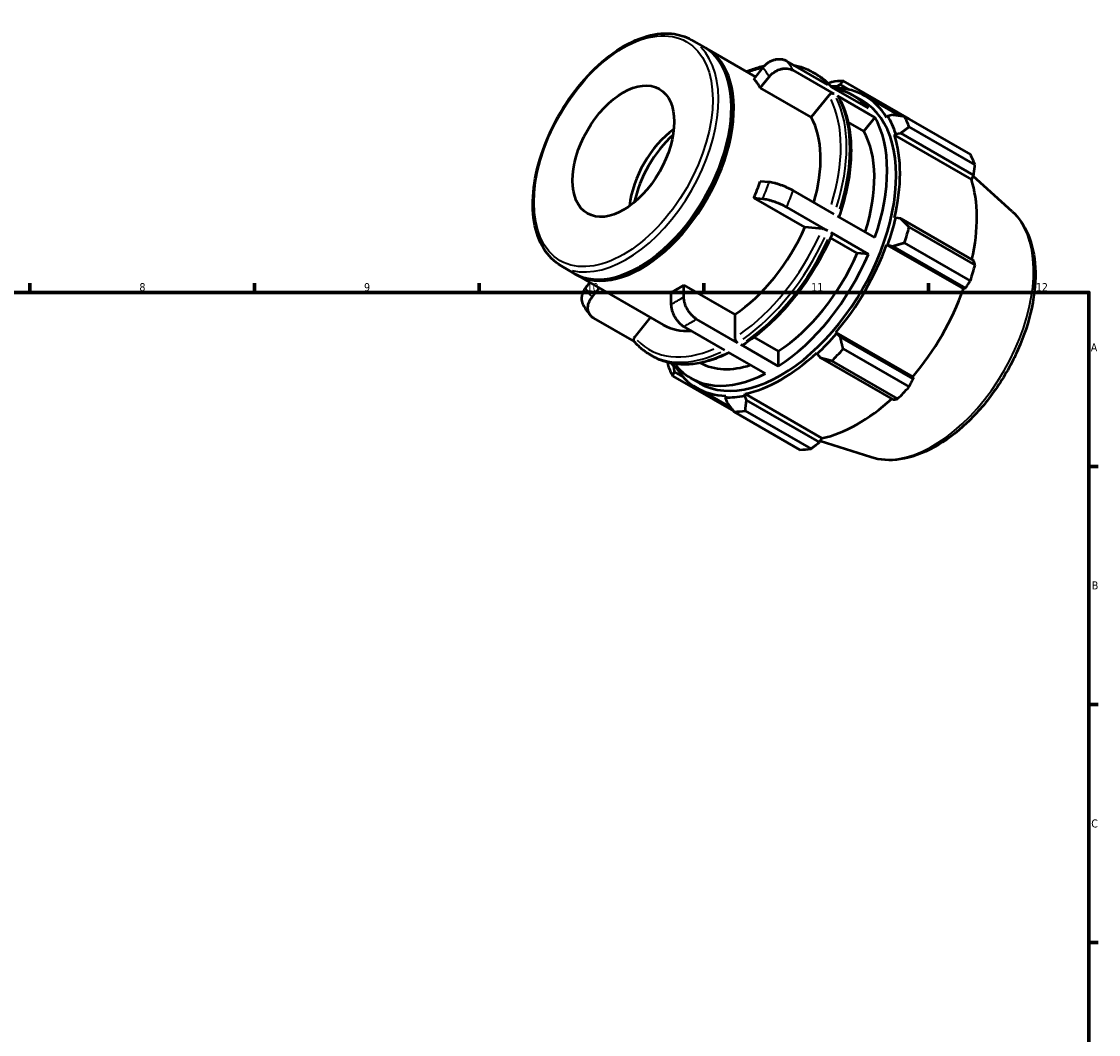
# Model space of a CAD drawing. Header units: millimetres. Extents: x 0 to 931, y 0 to 658.
# Tile 4 of 4: x 488 to 824, y 343 to 658. Entities that reach past the tile are written whole.
import ezdxf

# ---------------------------------------------------------------- set-up
doc = ezdxf.new("R2010")
doc.units = ezdxf.units.MM
for name, color, linetype, lineweight in [('Border (ISO)', 7, 'Continuous', 70), ('Visible (ISO)', 7, 'Continuous', 50), ('Visible Narrow (ISO)', 7, 'Continuous', 35)]:
    doc.layers.add(name, color=color, linetype=linetype, lineweight=lineweight)
doc.styles.add('Note Text (ISO)', font='tahoma.ttf')

# ---------------------------------------------------------------- blocks, each defined once
blk = doc.blocks.new('Borders Default Border')
at = {"layer": 'Border (ISO)'}
for p, q in [((490.58, 574), (490.58, 576.9)), ((560.67, 574), (560.67, 576.9)), ((630.75, 574), (630.75, 576.9)), ((700.83, 574), (700.83, 576.9)), ((770.92, 574), (770.92, 576.9)), ((821, 519.75), (823.9, 519.75)), ((821, 445.5), (823.9, 445.5)), ((821, 371.25), (823.9, 371.25))]:
    blk.add_line(p, q, dxfattribs=at)
at = {"layer": 'Border (ISO)', "flags": 128}
blk.add_lwpolyline([(20, 20), (20, 574), (821, 574), (821, 20), (20, 20)], dxfattribs=at)
at = {"layer": 'Border (ISO)', "color": 232, "true_color": 0xca0064, "char_height": 2.5, "attachment_point": 7, "style": 'Note Text (ISO)'}
for s, insert in [('8', (524.81, 574.34)), ('9', (594.88, 574.35)), ('10', (664.29, 574.35)), ('11', (734.37, 574.4)), ('12', (804.46, 574.4)), ('A', (821.59, 555.62)), ('B', (821.89, 481.37)), ('C', (821.73, 407.08))]:
    blk.add_mtext(s, dxfattribs=dict(at, insert=insert))

msp = doc.modelspace()

# ---------------------------------------------------------------- linework, layer by layer
at = {"layer": 'Visible (ISO)'}
for p, q in [((696.9691, 652.7775), (701.0278, 650.4402)), ((701.735, 650.033), (716.9644, 641.2629)), ((739.5233, 638.7413), (726.7142, 646.1175)), ((719.2531, 644.1087), (716.4792, 640.6596)), ((741.5209, 635.8913), (728.7118, 643.2676)), ((734.8068, 642.7239), (735.8331, 642.1329)), ((718.4768, 637.8097), (721.2507, 641.2587)), ((742.2621, 638.2376), (743.4301, 638.8094)), ((743.4301, 638.8094), (746.2217, 637.2018)), ((764.8946, 628.1085), (744.3341, 639.9486)), ((734.39, 628.6458), (718.4768, 637.8097)), ((739.8571, 635.4435), (734.39, 628.6458)), ((752.2054, 631.4381), (740.5496, 638.1503)), ((742.0776, 637.7217), (742.2621, 638.2376)), ((754.203, 628.5882), (742.5472, 635.3003)), ((747.489, 635.4207), (750.2972, 633.8036)), ((751.143, 635.2725), (761.9433, 629.053)), ((709.4923, 631.3451), (709.4923, 631.7523)), ((754.203, 628.5882), (750.7371, 624.2787)), ((758.2326, 628.9696), (757.8782, 628.5522)), ((759.7404, 629.3442), (758.2326, 628.9696)), ((763.4653, 628.8462), (784.0258, 617.0062)), ((750.7371, 624.2787), (745.8657, 627.0839)), ((785.4705, 613.8057), (764.91, 625.6457)), ((760.3567, 623.0614), (760.7377, 623.4197)), ((760.3567, 623.0614), (784.3322, 609.2548)), ((760.7377, 623.4197), (762.2988, 623.6762)), ((762.2988, 623.6762), (785.039, 610.581)), ((721.2507, 608.3782), (718.4768, 608.6324)), ((785.039, 610.581), (784.3322, 609.2548)), ((797.0755, 599.2034), (784.8757, 610.2745)), ((741.5209, 598.3836), (728.7118, 605.7598)), ((716.4792, 603.4818), (719.2531, 603.2275)), ((732.3925, 594.318), (716.4792, 603.4818)), ((739.5233, 593.2329), (726.7142, 600.6092)), ((754.203, 591.0804), (742.5472, 597.7925)), ((760.7377, 597.3064), (760.3567, 597.2259)), ((762.2988, 597.0073), (760.7377, 597.3064)), ((785.039, 583.9121), (762.2988, 597.0073)), ((737.8595, 593.8168), (732.3925, 594.318)), ((752.2054, 585.9298), (740.5496, 592.6419)), ((764.91, 594.3643), (785.4705, 582.5242)), ((748.7395, 586.2475), (740.4203, 591.0382)), ((757.8782, 588.8806), (758.2326, 588.8714)), ((757.8782, 588.8806), (781.8537, 575.074)), ((758.2326, 588.8714), (759.7404, 588.3928)), ((759.7404, 588.3928), (782.4806, 575.2976)), ((784.0258, 577.6598), (763.4653, 589.4998)), ((752.2054, 585.9298), (748.7395, 586.2475)), ((656.3678, 582.2723), (660.4266, 579.9349)), ((681.1906, 582.1984), (680.8385, 581.9941)), ((661.1337, 579.5278), (688.2395, 563.9186)), ((665.3574, 577.0955), (664.0029, 575.4113)), ((666.0005, 572.5614), (668.2892, 575.4072)), ((694.6244, 572.6045), (694.6244, 576.3078)), ((694.6244, 576.3078), (710.5377, 567.144)), ((782.4806, 575.2976), (781.8537, 575.074)), ((690.6292, 574.0072), (690.6292, 570.3038)), ((679.2128, 558.6475), (666.5297, 565.9512)), ((684.2025, 566.2433), (679.2206, 560.0489)), ((711.4286, 558.3004), (698.6195, 565.6766)), ((710.5377, 567.144), (710.5377, 559.8452)), ((707.4335, 555.9997), (694.6244, 563.376)), ((742.2621, 561.2097), (742.0776, 561.5132)), ((742.0776, 561.5132), (766.0531, 547.7067)), ((743.4301, 560.1426), (742.2621, 561.2097)), ((724.1107, 550.9972), (712.4549, 557.7094)), ((716.4868, 560.0148), (724.1107, 555.6244)), ((766.1703, 547.0474), (743.4301, 560.1426)), ((684.0552, 554.5924), (685.0816, 554.0013)), ((720.1156, 548.6966), (708.4598, 555.4087)), ((724.1107, 555.6244), (724.1107, 550.9972)), ((736.0941, 555.202), (736.2142, 554.8306)), ((736.2142, 554.8306), (737.2535, 553.6278)), ((744.3341, 556.3636), (764.8946, 544.5236)), ((692.0209, 551.2718), (691.0195, 551.8485)), ((692.3291, 551.655), (692.0209, 551.2718)), ((737.2535, 553.6278), (759.9937, 540.5326)), ((761.4068, 540.8448), (740.8463, 552.6848)), ((691.1716, 547.8687), (710.1835, 536.9205)), ((691.6102, 550.5061), (691.9646, 550.9235)), ((691.7005, 549.2112), (691.6102, 550.5061)), ((694.415, 547.648), (691.7005, 549.2112)), ((766.0531, 547.7067), (766.1703, 547.0474)), ((696.7374, 547.2892), (699.5456, 545.6721)), ((698.6997, 544.2032), (709.2524, 538.1264)), ((707.7652, 541.754), (707.5807, 541.238)), ((707.5807, 541.238), (708.0108, 539.746)), ((713.6285, 541.8244), (713.7487, 542.3341)), ((714.1873, 540.3448), (713.6285, 541.8244)), ((713.7487, 542.3341), (737.7242, 528.5276)), ((736.9275, 527.2496), (714.1873, 540.3448)), ((730.8634, 524.9263), (710.3029, 536.7663)), ((713.7906, 537.1045), (734.3511, 525.2645)), ((737.7242, 528.5276), (736.9275, 527.2496)), ((752.9511, 522.5802), (737.1505, 527.6073))]:
    msp.add_line(p, q, dxfattribs=at)
for centre, major_axis, start_param, end_param in [((680.7272, 615.1876), (20.3006, 35.2526), 3.14159265, 6.28318531), ((681.4343, 614.7804), (20.3006, 35.2526), 3.12424313, 6.30053484), ((692.6268, 608.335), (20.3006, 35.2526), 5.94995183, 6.08895259), ((727.3185, 588.3574), (28.1953, 48.962), 0.34350158, 0.43802917), ((724.9214, 589.7378), (26.5036, 46.0242), 0.30349891, 0.35413423), ((722.1132, 591.355), (25.3758, 44.0658), 6.07503638, 6.49133423), ((724.9214, 589.7378), (26.2216, 45.5346), 5.97581898, 6.58668422), ((724.9214, 589.7378), (25.3758, 44.0658), 3.14159265, 6.28318531), ((681.0808, 614.984), (-20.0511, -34.8193), 0.78733171, 2.35426094), ((708.5401, 599.1712), (20.3006, 35.2526), 5.11063823, 5.94995183), ((722.1132, 591.355), (25.3758, 44.0658), 5.02783883, 5.96386804), ((724.9214, 589.7378), (26.5036, 46.0242), 5.80128605, 5.97581898), ((727.3185, 588.3574), (28.1953, 48.962), 5.84128872, 5.93581631), ((693.4551, 607.858), (11.1895, 19.431), 0.90571996, 2.23587269), ((696.2836, 606.2293), (12.5756, 21.8379), 1.06808656, 2.0735061), ((722.1132, 591.355), (22.5563, 39.1696), 5.06891911, 5.95691145), ((724.9214, 589.7378), (26.2216, 45.5346), 5.19042082, 5.80128605), ((747.879, 576.5174), (28.1953, 48.962), 5.84128872, 5.93581631), ((692.6268, 608.335), (20.3006, 35.2526), 4.90275428, 5.04175504), ((748.8969, 575.9313), (-26.2216, -45.5346), 2.06561524, 2.6596934), ((724.9214, 589.7378), (-26.5036, -46.0242), 1.87429524, 2.04882816), ((708.5401, 599.1712), (-20.3006, -35.2526), 0.85296484, 1.76116162), ((727.3185, 588.3574), (28.1953, 48.962), 5.05589056, 5.15041815), ((724.9214, 589.7378), (26.2216, 45.5346), 4.40502265, 5.01588789), ((722.1132, 591.355), (-22.5563, -39.1696), 0.84600522, 1.76812124), ((722.1132, 591.355), (-25.3758, -44.0658), 0.83904863, 1.77507783), ((747.879, 576.5174), (-28.1953, -48.962), 1.9142979, 2.0088255), ((692.6268, 608.335), (20.3006, 35.2526), 3.85555673, 3.99455749), ((748.8969, 575.9313), (-26.2216, -45.5346), 1.26343, 1.87429524), ((708.5401, 599.1712), (-20.3006, -35.2526), 0, 0.36748773), ((724.9214, 589.7378), (-26.5036, -46.0242), 1.08889707, 1.26343), ((724.9214, 589.7378), (26.2216, 45.5346), 3.61962449, 4.23048973), ((727.3185, 588.3574), (28.1953, 48.962), 4.27049239, 4.36501999), ((727.3185, 588.3574), (-28.1953, -48.962), 5.84128872, 5.93581631), ((724.9214, 589.7378), (-26.5036, -46.0242), 5.92905107, 5.97581898), ((722.1132, 591.355), (-25.3758, -44.0658), 6.07503638, 7.01106559), ((722.1132, 591.355), (-22.5563, -39.1696), 0.0123299, 0.57367971), ((724.9214, 589.7378), (-26.2216, -45.5346), 5.97581898, 6.58668422), ((747.879, 576.5174), (-28.1953, -48.962), 1.12889974, 1.22342733), ((724.9214, 589.7378), (-26.5036, -46.0242), 0.30349891, 0.47803184), ((748.8969, 575.9313), (-26.2216, -45.5346), 0.47803184, 1.0719493), ((727.3185, 588.3574), (-28.1953, -48.962), 0.34350158, 0.43802917), ((747.879, 576.5174), (-28.1953, -48.962), 0.34350158, 0.43802917)]:
    msp.add_ellipse(centre, major_axis=major_axis, ratio=0.57809312, start_param=start_param, end_param=end_param, dxfattribs=at)
msp.add_ellipse((675.7775, 618.0379), major_axis=(11.1895, 19.431), ratio=0.57809312, dxfattribs=at)
for points, knots in [([(656.3678, 582.2723), (654.1919, 583.5253), (652.3526, 585.3514), (649.4852, 589.9813), (648.4853, 592.8163), (647.4245, 599.252), (647.3963, 602.878), (648.3332, 610.5008), (649.3021, 614.498), (652.1278, 622.4486), (653.9819, 626.4007), (658.3866, 633.8722), (660.9357, 637.3908), (666.4829, 643.6499), (669.4805, 646.3886), (675.6429, 650.8068), (678.8073, 652.4837), (684.9896, 654.5669), (688.0112, 654.9795), (693.0376, 654.4901), (695.1214, 653.8415), (696.9691, 652.7775)], [3.92505711, 3.92505711, 3.92505711, 3.92505711, 4.22674607, 4.22674607, 4.54006379, 4.54006379, 4.86413961, 4.86413961, 5.18926356, 5.18926356, 5.51351466, 5.51351466, 5.83741641, 5.83741641, 6.16174861, 6.16174861, 6.48694107, 6.48694107, 6.81046592, 6.81046592, 7.06664976, 7.06664976, 7.06664976, 7.06664976]), ([(726.7142, 646.1175), (726.4678, 646.2594), (726.1777, 646.3882), (725.5598, 646.5787), (725.2321, 646.6404), (724.6132, 646.6994), (724.265, 646.702), (723.559, 646.6374), (723.2014, 646.5703), (722.5503, 646.3952), (722.1969, 646.2711), (721.5103, 645.961), (721.177, 645.7751), (720.5928, 645.3923), (720.2881, 645.1602), (719.7253, 644.6515), (719.4672, 644.3748), (719.2531, 644.1087)], [0, 0, 0, 0, 0.104537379, 0.104537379, 0.209074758, 0.209074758, 0.313694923, 0.313694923, 0.418315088, 0.418315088, 0.523048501, 0.523048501, 0.627781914, 0.627781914, 0.732633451, 0.732633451, 0.837484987, 0.837484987, 0.837484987, 0.837484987]), ([(714.1219, 642.8998), (714.7639, 643.159), (715.4044, 643.3972), (717.2786, 644.034), (718.5058, 644.3734), (719.7177, 644.6293)], [0.147765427, 0.147765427, 0.147765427, 0.147765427, 0.201461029, 0.201461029, 0.305512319, 0.305512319, 0.305512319, 0.305512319]), ([(721.2507, 641.2587), (721.4647, 641.5249), (721.7228, 641.8015), (722.2857, 642.3102), (722.5904, 642.5424), (723.1746, 642.9251), (723.5078, 643.1111), (724.1945, 643.4211), (724.5479, 643.5453), (725.199, 643.7203), (725.5566, 643.7875), (726.2625, 643.852), (726.6108, 643.8494), (727.2297, 643.7904), (727.5574, 643.7287), (728.1752, 643.5382), (728.4654, 643.4095), (728.7118, 643.2676)], [-0.837484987, -0.837484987, -0.837484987, -0.837484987, -0.732633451, -0.732633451, -0.627781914, -0.627781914, -0.523048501, -0.523048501, -0.418315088, -0.418315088, -0.313694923, -0.313694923, -0.209074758, -0.209074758, -0.104537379, -0.104537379, 0, 0, 0, 0]), ([(728.8689, 644.8767), (729.4753, 644.7667), (730.0714, 644.6295), (732.1197, 644.0532), (733.5103, 643.4705), (734.8068, 642.7239)], [0.579873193, 0.579873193, 0.579873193, 0.579873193, 0.637963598, 0.637963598, 0.783464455, 0.783464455, 0.783464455, 0.783464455]), ([(735.8331, 642.1329), (736.204, 641.9193), (736.5671, 641.6924), (737.2772, 641.2125), (737.6241, 640.9594), (738.3008, 640.4279), (738.6306, 640.1494), (739.2725, 639.5677), (739.5846, 639.2644), (740.1575, 638.6682), (740.4203, 638.3776), (740.6756, 638.0777)], [0.783464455, 0.783464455, 0.783464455, 0.783464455, 0.825083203, 0.825083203, 0.866701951, 0.866701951, 0.908320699, 0.908320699, 0.949939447, 0.949939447, 0.987055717, 0.987055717, 0.987055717, 0.987055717]), ([(741.5209, 635.8913), (741.411, 635.9546), (741.2593, 636.0014), (740.9833, 636.0277), (740.81, 636.0118), (740.5196, 635.9337), (740.3511, 635.8576), (740.0906, 635.687), (739.9525, 635.5621), (739.8571, 635.4435)], [0, 0, 0, 0, 0.046626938, 0.046626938, 0.093290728, 0.093290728, 0.140000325, 0.140000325, 0.186749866, 0.186749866, 0.186749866, 0.186749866]), ([(742.8419, 635.0099), (742.8377, 635.0171), (742.8335, 635.0242), (742.7641, 635.1348), (742.6571, 635.237), (742.5472, 635.3003)], [-0.0497125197, -0.0497125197, -0.0497125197, -0.0497125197, -0.0466269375, -0.0466269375, 0, 0, 0, 0]), ([(742.8419, 635.01), (743.8854, 633.2234), (744.727, 631.2265), (745.9907, 626.8887), (746.4131, 624.5476), (746.8353, 619.6002), (746.835, 616.9937), (746.4179, 611.6008), (746.0011, 608.8145), (744.777, 603.1951), (743.9756, 600.3635), (742.9942, 597.5351)], [1.102900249, 1.102900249, 1.102900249, 1.102900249, 1.289970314, 1.289970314, 1.477040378, 1.477040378, 1.664110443, 1.664110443, 1.851180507, 1.851180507, 2.035525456, 2.035525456, 2.035525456, 2.035525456]), ([(728.7118, 605.7598), (728.4654, 605.9017), (728.1752, 606.0586), (727.5574, 606.3704), (727.2297, 606.5253), (726.6108, 606.8025), (726.2625, 606.9504), (725.5566, 607.2315), (725.199, 607.3648), (724.5479, 607.5934), (724.1945, 607.7097), (723.5078, 607.9173), (723.1746, 608.0087), (722.5904, 608.1537), (722.2857, 608.2207), (721.7228, 608.3231), (721.4647, 608.3585), (721.2507, 608.3782)], [0, 0, 0, 0, 0.104537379, 0.104537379, 0.209074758, 0.209074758, 0.313694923, 0.313694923, 0.418315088, 0.418315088, 0.523048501, 0.523048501, 0.627781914, 0.627781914, 0.732633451, 0.732633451, 0.837484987, 0.837484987, 0.837484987, 0.837484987]), ([(719.2531, 603.2275), (719.4672, 603.2079), (719.7253, 603.1725), (720.2881, 603.07), (720.5928, 603.003), (721.177, 602.858), (721.5103, 602.7667), (722.1969, 602.559), (722.5503, 602.4427), (723.2014, 602.2142), (723.559, 602.0809), (724.265, 601.7998), (724.6132, 601.6519), (725.2321, 601.3747), (725.5598, 601.2198), (726.1777, 600.908), (726.4678, 600.7511), (726.7142, 600.6092)], [-0.837484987, -0.837484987, -0.837484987, -0.837484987, -0.732633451, -0.732633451, -0.627781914, -0.627781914, -0.523048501, -0.523048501, -0.418315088, -0.418315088, -0.313694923, -0.313694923, -0.209074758, -0.209074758, -0.104537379, -0.104537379, 0, 0, 0, 0]), ([(797.0755, 599.2034), (799.1714, 597.3014), (800.8294, 594.868), (803.3114, 589.0161), (804.0453, 585.5206), (804.4558, 577.8174), (804.0777, 573.5788), (802.2421, 564.9005), (800.7839, 560.4619), (796.9583, 551.8317), (794.596, 547.6407), (789.1952, 539.8949), (786.1581, 536.3414), (779.6729, 530.2112), (776.2245, 527.6392), (769.2101, 523.7761), (765.6413, 522.4846), (758.9569, 521.4861), (755.8191, 521.6678), (752.9511, 522.5802)], [0.90871455, 0.90871455, 0.90871455, 0.90871455, 1.19536784, 1.19536784, 1.51107713, 1.51107713, 1.84238025, 1.84238025, 2.173558, 2.173558, 2.50299632, 2.50299632, 2.83234374, 2.83234374, 3.16330677, 3.16330677, 3.49498416, 3.49498416, 3.79980702, 3.79980702, 3.79980702, 3.79980702]), ([(740.9516, 592.2555), (739.7359, 589.4088), (738.3468, 586.5953), (735.2692, 581.1296), (733.5807, 578.4775), (729.9613, 573.4245), (728.0305, 571.0237), (723.9906, 566.555), (721.8817, 564.4872), (717.5548, 560.7553), (715.337, 559.0912), (713.1003, 557.6581)], [2.150555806, 2.150555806, 2.150555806, 2.150555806, 2.337560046, 2.337560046, 2.524564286, 2.524564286, 2.711568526, 2.711568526, 2.898572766, 2.898572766, 3.085577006, 3.085577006, 3.085577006, 3.085577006]), ([(739.5233, 593.2329), (739.4134, 593.2962), (739.2617, 593.3727), (738.9857, 593.4964), (738.8124, 593.5654), (738.5221, 593.6673), (738.3535, 593.7183), (738.093, 593.783), (737.955, 593.8081), (737.8595, 593.8168)], [0, 0, 0, 0, 0.046626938, 0.046626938, 0.093290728, 0.093290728, 0.140000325, 0.140000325, 0.186749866, 0.186749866, 0.186749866, 0.186749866]), ([(740.9504, 592.256), (740.9563, 592.2693), (740.9575, 592.2842), (740.9429, 592.3386), (740.8967, 592.3959), (740.7665, 592.5062), (740.6595, 592.5786), (740.5496, 592.6419)], [-0.112367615, -0.112367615, -0.112367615, -0.112367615, -0.093290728, -0.093290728, -0.046626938, -0.046626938, 0, 0, 0, 0]), ([(664.0029, 575.4113), (663.7889, 575.1452), (663.5795, 574.8406), (663.2267, 574.2108), (663.0833, 573.8858), (662.8769, 573.2855), (662.7947, 572.955), (662.7058, 572.3007), (662.699, 571.977), (662.7455, 571.4002), (662.8029, 571.0941), (662.9783, 570.5538), (663.0871, 570.3155), (663.2095, 570.1049)], [-0.837484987, -0.837484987, -0.837484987, -0.837484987, -0.732633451, -0.732633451, -0.627781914, -0.627781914, -0.523048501, -0.523048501, -0.418315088, -0.418315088, -0.313694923, -0.313694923, -0.223171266, -0.223171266, -0.223171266, -0.223171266]), ([(666.5297, 565.9512), (666.2833, 566.0931), (666.0353, 566.2743), (665.5992, 566.6907), (665.4111, 566.926), (665.1192, 567.3916), (664.9885, 567.6648), (664.8005, 568.2441), (664.743, 568.5503), (664.6966, 569.127), (664.7034, 569.4507), (664.7923, 570.105), (664.8745, 570.4355), (665.0809, 571.0358), (665.2243, 571.3609), (665.577, 571.9906), (665.7865, 572.2952), (666.0005, 572.5614)], [0, 0, 0, 0, 0.104537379, 0.104537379, 0.209074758, 0.209074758, 0.313694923, 0.313694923, 0.418315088, 0.418315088, 0.523048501, 0.523048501, 0.627781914, 0.627781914, 0.732633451, 0.732633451, 0.837484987, 0.837484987, 0.837484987, 0.837484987]), ([(698.6195, 565.6766), (698.3731, 565.8185), (698.1041, 566.0016), (697.5771, 566.4264), (697.3192, 566.6681), (696.8638, 567.1486), (696.6243, 567.4318), (696.1773, 568.0349), (695.9698, 568.3548), (695.621, 568.9592), (695.4477, 569.2995), (695.1489, 569.9893), (695.0233, 570.3389), (694.8344, 570.9754), (694.7538, 571.321), (694.6487, 571.9927), (694.6244, 572.3187), (694.6244, 572.6045)], [0, 0, 0, 0, 0.104537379, 0.104537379, 0.209074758, 0.209074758, 0.313694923, 0.313694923, 0.418315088, 0.418315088, 0.523048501, 0.523048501, 0.627781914, 0.627781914, 0.732633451, 0.732633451, 0.837484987, 0.837484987, 0.837484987, 0.837484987]), ([(663.2094, 570.1049), (663.3476, 569.868), (663.4894, 569.6337), (663.7801, 569.1707), (663.929, 568.942), (664.2341, 568.4905), (664.3902, 568.2677), (664.7095, 567.8281), (664.8728, 567.6113), (665.2064, 567.1842), (665.3767, 566.9738), (665.5505, 566.7667)], [2.038274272, 2.038274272, 2.038274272, 2.038274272, 2.060664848, 2.060664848, 2.083055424, 2.083055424, 2.105446, 2.105446, 2.127836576, 2.127836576, 2.150227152, 2.150227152, 2.150227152, 2.150227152]), ([(690.6292, 570.3038), (690.6292, 570.0181), (690.6536, 569.692), (690.7586, 569.0203), (690.8393, 568.6747), (691.0282, 568.0382), (691.1537, 567.6886), (691.4526, 566.9988), (691.6259, 566.6586), (691.9746, 566.0541), (692.1822, 565.7342), (692.6292, 565.1311), (692.8686, 564.848), (693.324, 564.3675), (693.5819, 564.1258), (694.1089, 563.701), (694.378, 563.5179), (694.6244, 563.376)], [-0.837484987, -0.837484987, -0.837484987, -0.837484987, -0.732633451, -0.732633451, -0.627781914, -0.627781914, -0.523048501, -0.523048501, -0.418315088, -0.418315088, -0.313694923, -0.313694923, -0.209074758, -0.209074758, -0.104537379, -0.104537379, 0, 0, 0, 0]), ([(679.2206, 560.0489), (679.1252, 559.9303), (679.0387, 559.7758), (678.9466, 559.5081), (678.9248, 559.3476), (678.9455, 559.0903), (678.9916, 558.9481), (679.0751, 558.815), (679.0968, 558.7858), (679.121, 558.7576)], [-0.186749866, -0.186749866, -0.186749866, -0.186749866, -0.140000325, -0.140000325, -0.093290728, -0.093290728, -0.046626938, -0.046626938, -0.033469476, -0.033469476, -0.033469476, -0.033469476]), ([(684.0552, 554.5924), (683.6844, 554.8059), (683.3212, 555.0328), (682.6112, 555.5128), (682.2643, 555.7658), (681.5876, 556.2974), (681.2577, 556.5759), (680.6159, 557.1576), (680.3038, 557.4608), (679.6981, 558.0912), (679.4044, 558.4183), (679.1203, 558.757)], [3.925057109, 3.925057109, 3.925057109, 3.925057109, 3.966675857, 3.966675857, 4.008294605, 4.008294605, 4.049913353, 4.049913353, 4.091532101, 4.091532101, 4.133150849, 4.133150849, 4.133150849, 4.133150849]), ([(710.5377, 559.8452), (710.5377, 559.7178), (710.5634, 559.553), (710.6477, 559.2692), (710.721, 559.0999), (710.8765, 558.8303), (710.9862, 558.6823), (711.1894, 558.4679), (711.3187, 558.3637), (711.4286, 558.3004)], [-0.186749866, -0.186749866, -0.186749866, -0.186749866, -0.140000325, -0.140000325, -0.093290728, -0.093290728, -0.046626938, -0.046626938, 0, 0, 0, 0]), ([(712.4549, 557.7094), (712.5648, 557.6461), (712.6942, 557.6014), (712.8973, 557.5818), (713.007, 557.6035), (713.0899, 557.6517), (713.0951, 557.6549), (713.1002, 557.6582)], [0, 0, 0, 0, 0.0466269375, 0.0466269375, 0.0932907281, 0.0932907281, 0.0964035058, 0.0964035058, 0.0964035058, 0.0964035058]), ([(708.8114, 555.2062), (707.1496, 554.3707), (705.4897, 553.6697), (702.1173, 552.524), (700.4064, 552.0944), (697.0537, 551.5653), (695.4118, 551.4659), (692.2332, 551.6074), (690.6964, 551.8484), (687.7687, 552.672), (686.3781, 553.2547), (685.0816, 554.0013)], [3.204714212, 3.204714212, 3.204714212, 3.204714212, 3.343053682, 3.343053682, 3.488554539, 3.488554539, 3.634055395, 3.634055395, 3.779556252, 3.779556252, 3.925057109, 3.925057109, 3.925057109, 3.925057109])]:
    msp.add_open_spline(points, degree=3, knots=knots, dxfattribs=at)
for points, weights in [([(740.8463, 639.6104), (740.2575, 639.3858), (739.6795, 639.1623)], [1.0113053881, 1.01032348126, 1.0092589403]), ([(743.4301, 638.8094), (743.8572, 639.3764), (744.3341, 639.9486)], [1.00434130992, 1.00822893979, 1.0113053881]), ([(763.4653, 628.8462), (761.5492, 629.1093), (759.7404, 629.3442)], [1.0113053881, 1.00822893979, 1.00434130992]), ([(762.2988, 623.6762), (763.5621, 624.6498), (764.91, 625.6457)], [1.00434130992, 1.00822893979, 1.0113053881]), ([(764.9608, 627.9851), (764.9277, 628.0467), (764.8946, 628.1085)], [1.00012187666, 1.00006197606, 1]), ([(785.039, 610.581), (785.256, 612.1571), (785.4705, 613.8057)], [1.00164218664, 1.00122950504, 1]), ([(764.91, 594.3643), (763.5621, 595.7218), (762.2988, 597.0073)], [1.0113053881, 1.00822893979, 1.00434130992]), ([(759.7404, 588.3928), (761.5492, 588.944), (763.4653, 589.4998)], [1.00434130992, 1.00822893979, 1.0113053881]), ([(785.4705, 582.5242), (785.256, 583.2291), (785.039, 583.9121)], [1, 1.00122950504, 1.00164218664]), ([(782.4806, 575.2976), (783.2431, 576.4513), (784.0258, 577.6598)], [1.00164218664, 1.00122950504, 1]), ([(744.3341, 556.3636), (743.8572, 558.3007), (743.4301, 560.1426)], [1.0113053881, 1.00822893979, 1.00434130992]), ([(689.5516, 552.1734), (689.6375, 551.6253), (689.727, 551.0692)], [1.00948347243, 1.01042746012, 1.0113053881]), ([(737.2535, 553.6278), (738.9976, 553.1749), (740.8463, 552.6848)], [1.00434130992, 1.00822893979, 1.0113053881]), ([(691.1716, 547.8687), (691.4258, 548.5627), (691.7005, 549.2112)], [1.0113053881, 1.00822893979, 1.00434130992]), ([(764.8946, 544.5236), (765.5512, 545.808), (766.1703, 547.0474)], [1, 1.00122950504, 1.00164218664]), ([(708.0108, 539.746), (709.1178, 538.2956), (710.3029, 536.7663)], [1.00434130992, 1.00822893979, 1.0113053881]), ([(713.7906, 537.1045), (713.9774, 538.7667), (714.1873, 540.3448)], [1.0113053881, 1.00822893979, 1.00434130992]), ([(759.9937, 540.5326), (760.6916, 540.6822), (761.4068, 540.8448)], [1.00164218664, 1.00122950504, 1]), ([(734.3511, 525.2645), (735.6713, 526.274), (736.9275, 527.2496)], [1, 1.00122950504, 1.00164218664])]:
    msp.add_rational_spline(points, weights, degree=2, dxfattribs=at)
at = {"layer": 'Visible Narrow (ISO)'}
msp.add_ellipse((675.7775, 618.0379), major_axis=(19.6718, 34.1607), ratio=0.57809312, dxfattribs=at)
for centre, major_axis, start_param, end_param in [((676.6684, 617.5249), (-20.3006, -35.2526), 0.15707963, 2.984513), ((696.622, 606.0344), (25.3758, 44.0658), 5.96942646, 6.06947797), ((708.5401, 599.1712), (24.747, 42.9739), 0.48429372, 0.6022606), ((692.6268, 608.335), (22.5563, 39.1696), 5.96316553, 6.0757389), ((709.431, 598.6581), (25.3758, 44.0658), 6.08544383, 6.27277786), ((710.4573, 598.0671), (25.3758, 44.0658), 6.08544383, 6.27277786), ((708.5401, 599.1712), (24.747, 42.9739), 5.08245773, 5.91613862), ((709.431, 598.6581), (25.3758, 44.0658), 5.07464029, 5.91706658), ((710.4573, 598.0671), (25.3758, 44.0658), 5.07464029, 5.91706658), ((692.6268, 608.335), (-22.5563, -39.1696), 1.77437532, 1.88694869), ((696.622, 606.0344), (25.3758, 44.0658), 4.9222289, 5.02228042), ((772.2247, 562.4977), (22.2364, 38.6141), 3.41139737, 6.01338059), ((708.5401, 599.1712), (-24.747, -42.9739), 0.88712252, 1.72700394), ((709.431, 598.6581), (25.3758, 44.0658), 4.02744274, 4.86986903), ((710.4573, 598.0671), (-25.3758, -44.0658), 0.88585009, 1.72827637), ((692.6268, 608.335), (-22.5563, -39.1696), 5.96316553, 6.0757389), ((692.6268, 608.335), (-22.5563, -39.1696), 0.72717777, 0.83975114), ((696.622, 606.0344), (25.3758, 44.0658), 3.87503135, 3.97508286), ((708.5401, 599.1712), (-24.747, -42.9739), 6.12173153, 6.93679548), ((709.431, 598.6581), (-25.3758, -44.0658), 0.03639401, 0.69148627), ((710.4573, 598.0671), (-25.3758, -44.0658), 0.03639401, 0.69148627)]:
    msp.add_ellipse(centre, major_axis=major_axis, ratio=0.57809312, start_param=start_param, end_param=end_param, dxfattribs=at)

# ---------------------------------------------------------------- block references
msp.add_blockref('Borders Default Border', (0, 0))

doc.saveas('drawing.dxf')
